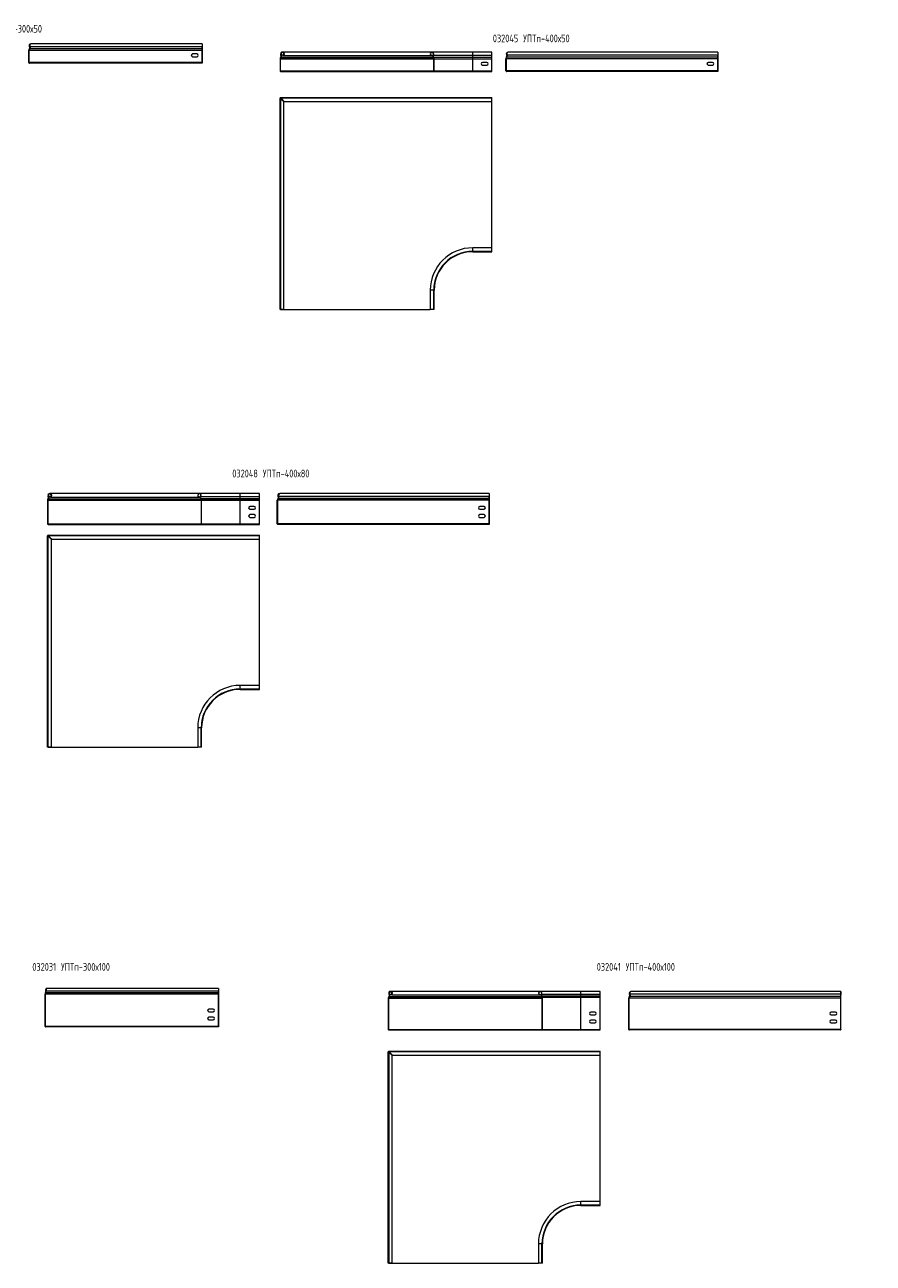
# Model space of a CAD drawing. Header units: millimetres. Extents: x -154 to 4736, y -4099 to 345.
# Tile 4 of 4: x 2534 to 4736, y -4099 to -885. Entities that reach past the tile are written whole.
import ezdxf

# ---------------------------------------------------------------- set-up
doc = ezdxf.new("R2010")
doc.units = ezdxf.units.MM
doc.styles.add('SLDTEXTSTYLE4', font='TXT', dxfattribs={"width": 0.7, "bigfont": 'bigfont'})

msp = doc.modelspace()

# ---------------------------------------------------------------- linework, layer by layer
at = {"color": 7, "linetype": 'Continuous', "lineweight": 15}
for p, q in [((2544.1, -951.9), (2545.4, -951.9)), ((2544.1, -983.1), (2544.1, -951.9)), ((2545.4, -983.1), (2545.4, -951.9)), ((2545.6, -951.9), (2545.4, -951.9)), ((2994.1, -951.9), (2545.6, -951.9)), ((2545.8, -947.8), (2546.1, -947.4)), ((2546.2, -948.1), (2545.8, -947.8)), ((2546.5, -947.8), (2546.1, -947.4)), ((2546.2, -948.1), (2546.5, -947.8)), ((2546.7, -941.7), (2546.3, -942.1)), ((2547.5, -947.4), (2547.1, -947.8)), ((2994.1, -947.8), (2547.1, -947.8)), ((2994.1, -947.4), (2547.5, -947.4)), ((2994.1, -942.1), (2547.7, -942.1)), ((2994.1, -934.6), (2550.7, -934.6)), ((2980.6, -961.1), (2969.6, -961.1)), ((2994.1, -934.6), (2994.1, -934.6)), ((2994.1, -934.6), (2994.1, -942.1)), ((2994.1, -934.6), (2994.1, -943.4)), ((2994.1, -942.1), (2994.1, -947.4)), ((2994.1, -943.4), (2994.1, -943.4)), ((2994.1, -947.8), (2994.1, -943.4)), ((2994.1, -947.4), (2994.1, -947.8)), ((2994.1, -947.8), (2994.1, -951.9)), ((2994.1, -948.1), (2994.1, -947.8)), ((2994.1, -951.9), (2994.1, -948.1)), ((2994.1, -951.9), (2994.1, -983.1)), ((2994.1, -983.1), (2994.1, -951.9)), ((3198.6, -963.8), (3199, -963.4)), ((3199.9, -963.4), (3199.9, -963.8)), ((3590.7, -956.3), (3203, -956.3)), ((3203, -956.5), (3203, -956.3)), ((3696.4, -956.3), (3590.7, -956.3)), ((3594.2, -963.8), (3593.8, -963.4)), ((3594.2, -963.8), (3696.4, -963.8)), ((3746.4, -956.3), (3696.4, -956.3)), ((3696.4, -969.1), (3696.4, -963.8)), ((3696.4, -963.8), (3746.4, -963.8)), ((3746.4, -963.8), (3746.4, -956.3)), ((3746.4, -969.1), (3746.4, -963.8)), ((3785, -963.4), (3784.6, -963.8)), ((4332.3, -963.8), (3785.9, -963.8)), ((4332.3, -956.3), (3789, -956.3)), ((4332.4, -956.3), (4332.3, -956.3)), ((4332.3, -956.3), (4332.3, -963.8)), ((4332.3, -963.8), (4332.3, -969.1)), ((4332.4, -956.3), (4332.4, -965.1)), ((2545.4, -983.1), (2544.1, -983.1)), ((2545.6, -983.1), (2545.4, -983.1)), ((2994.1, -983.1), (2545.6, -983.1)), ((2545.6, -983.5), (2545.6, -984.1)), ((2545.6, -984.1), (2545.6, -984.6)), ((2545.6, -984.1), (2545.8, -984.1)), ((2546.6, -984.6), (2545.6, -984.6)), ((2994.1, -984.6), (2546.6, -984.6)), ((2969.6, -968.1), (2980.6, -968.1)), ((2994.1, -983.1), (2994.1, -984.6)), ((2994.1, -983.4), (2994.1, -983.1)), ((2994.1, -983.4), (2994.1, -984.1)), ((2994.1, -983.4), (2994.1, -983.4)), ((2994.1, -984.1), (2994.1, -984.1)), ((2994.1, -984.6), (2994.1, -984.1)), ((2994.1, -984.6), (2994.1, -984.6)), ((3197, -973.6), (3196.4, -973.6)), ((3196.4, -973.6), (3196.4, -1004.8)), ((3197, -973.6), (3197, -1004.8)), ((3197.7, -973.6), (3197, -973.6)), ((3197.7, -1004.8), (3197.7, -973.6)), ((3197.7, -973.6), (3197.9, -973.6)), ((3198.4, -969.1), (3198.1, -969.5)), ((3198.1, -969.5), (3198.5, -969.8)), ((3198.8, -969.5), (3198.4, -969.1)), ((3198.8, -969.5), (3198.5, -969.8)), ((3199.4, -969.5), (3199.7, -969.1)), ((3199.4, -969.8), (3199.7, -969.5)), ((3199.4, -969.8), (3199.4, -969.5)), ((3199.7, -969.5), (3199.7, -969.1)), ((3203.7, -965.1), (3203.5, -964.6)), ((3204.6, -965.1), (3204.6, -964.7)), ((3204.6, -965.1), (3589.1, -965.1)), ((3589.1, -965.1), (3589.3, -964.6)), ((3589.1, -965.1), (3592.9, -965.1)), ((3589.3, -964.6), (3593.1, -964.6)), ((3594.4, -969.1), (3594, -969.5)), ((3594.4, -969.8), (3594, -969.5)), ((3594.8, -969.5), (3594.4, -969.1)), ((3594.4, -969.1), (3696.4, -969.1)), ((3594.8, -969.5), (3594.4, -969.8)), ((3594.8, -969.5), (3696.4, -969.5)), ((3596.4, -973.6), (3595.9, -973.6)), ((3595.9, -1004.8), (3595.9, -973.6)), ((3596.4, -1004.8), (3596.4, -973.6)), ((3596.4, -973.6), (3696.4, -973.6)), ((3696.4, -969.5), (3696.4, -969.1)), ((3696.4, -969.1), (3746.4, -969.1)), ((3696.4, -973.6), (3696.4, -969.5)), ((3696.4, -969.5), (3746.4, -969.5)), ((3696.4, -1004.8), (3696.4, -973.6)), ((3696.4, -973.6), (3746.4, -973.6)), ((3732.9, -982.8), (3721.9, -982.8)), ((3721.9, -989.8), (3732.9, -989.8)), ((3746.4, -969.5), (3746.4, -969.1)), ((3746.4, -973.6), (3746.4, -969.5)), ((3746.4, -1004.8), (3746.4, -973.6)), ((3782.4, -973.6), (3783.7, -973.6)), ((3782.4, -1004.8), (3782.4, -973.6)), ((3783.7, -1004.8), (3783.7, -973.6)), ((3783.9, -973.6), (3783.7, -973.6)), ((4332.3, -973.6), (3783.9, -973.6)), ((3784.1, -969.5), (3784.4, -969.1)), ((3784.5, -969.8), (3784.1, -969.5)), ((3784.8, -969.5), (3784.4, -969.1)), ((3784.5, -969.8), (3784.8, -969.5)), ((3785.7, -969.1), (3785.4, -969.5)), ((4332.3, -969.5), (3785.4, -969.5)), ((4332.3, -969.1), (3785.7, -969.1)), ((4318.8, -982.8), (4307.8, -982.8)), ((4307.8, -989.8), (4318.8, -989.8)), ((4332.4, -965.1), (4332.3, -965.1)), ((4332.3, -969.1), (4332.3, -969.5)), ((4332.3, -969.5), (4332.3, -973.6)), ((4332.3, -973.6), (4332.3, -1004.8)), ((4332.4, -969.5), (4332.4, -965.1)), ((4332.4, -969.8), (4332.4, -969.5)), ((4332.4, -973.6), (4332.4, -969.8)), ((4332.4, -1004.8), (4332.4, -973.6)), ((3196.4, -1004.8), (3197, -1004.8)), ((3197, -1004.8), (3197.7, -1004.8)), ((3197.7, -1004.8), (3197.9, -1004.8)), ((3197.9, -1005.1), (3197.9, -1005.8)), ((3197.9, -1005.1), (3594.9, -1005.1)), ((3197.9, -1005.8), (3197.9, -1006.3)), ((3197.9, -1005.8), (3594.9, -1005.8)), ((3197.9, -1006.3), (3210.4, -1006.3)), ((3210.4, -1005.8), (3210.4, -1006.3)), ((3211.3, -1006.3), (3210.4, -1006.3)), ((3211.3, -1005.8), (3211.3, -1006.3)), ((3211.3, -1006.3), (3582.4, -1006.3)), ((3582.4, -1005.8), (3594.9, -1005.8)), ((3582.4, -1006.3), (3582.4, -1005.8)), ((3582.4, -1006.3), (3594.9, -1006.3)), ((3594.9, -1005.1), (3594.9, -1005.8)), ((3594.9, -1005.1), (3595.8, -1005.1)), ((3594.9, -1006.3), (3594.9, -1005.8)), ((3594.9, -1006.3), (3696.4, -1006.3)), ((3596.4, -1004.8), (3595.9, -1004.8)), ((3596.4, -1004.8), (3696.4, -1004.8)), ((3696.4, -1006.3), (3696.4, -1004.8)), ((3696.4, -1004.8), (3746.4, -1004.8)), ((3696.4, -1006.3), (3746.4, -1006.3)), ((3746.4, -1006.3), (3746.4, -1004.8)), ((3783.7, -1004.8), (3782.4, -1004.8)), ((3783.9, -1004.8), (3783.7, -1004.8)), ((4332.3, -1004.8), (3783.9, -1004.8)), ((3783.9, -1005.2), (3783.9, -1005.8)), ((3783.9, -1005.8), (3783.9, -1006.3)), ((3783.9, -1005.8), (3784.1, -1005.8)), ((3784.8, -1006.3), (3783.9, -1006.3)), ((4332.3, -1006.3), (3784.8, -1006.3)), ((4332.3, -1004.8), (4332.3, -1006.3)), ((4332.3, -1005.1), (4332.4, -1005.1)), ((4332.3, -1005.8), (4332.4, -1005.8)), ((4332.4, -1006.3), (4332.3, -1006.3)), ((4332.4, -1005.1), (4332.4, -1004.8)), ((4332.4, -1005.1), (4332.4, -1005.8)), ((4332.4, -1006.3), (4332.4, -1005.8)), ((3197, -1075.5), (3196.4, -1075.5)), ((3196.4, -1075.7), (3196.4, -1075.5)), ((3196.4, -1624.2), (3196.4, -1075.7)), ((3197.5, -1076.7), (3196.4, -1075.7)), ((3197, -1075.7), (3196.4, -1075.7)), ((3197, -1075.7), (3197, -1075.5)), ((3198.1, -1076.8), (3197, -1075.7)), ((3198.1, -1076.8), (3197.5, -1076.8)), ((3197.5, -1076.8), (3197.5, -1624.2)), ((3202.1, -1080.8), (3197.5, -1076.8)), ((3197.7, -1074.2), (3197.9, -1074.2)), ((3197.7, -1074.8), (3197.7, -1074.2)), ((3197.7, -1074.8), (3197.9, -1074.8)), ((3197.9, -1074.2), (3198.9, -1075.4)), ((3197.9, -1074.8), (3197.9, -1074.2)), ((3197.9, -1074.2), (3746.3, -1074.2)), ((3197.9, -1074.8), (3199, -1075.9)), ((3199, -1075.7), (3197.9, -1075.7)), ((3197.9, -1075.7), (3197.9, -1076.8)), ((3202.1, -1080.8), (3198.1, -1076.8)), ((3199, -1075.4), (3199, -1075.9)), ((3746.3, -1075.4), (3199, -1075.4)), ((3199, -1075.4), (3203, -1079.9)), ((3199, -1075.9), (3203, -1079.9)), ((3206.6, -1085.4), (3202.1, -1080.8)), ((3203, -1079.9), (3207.5, -1084.5)), ((3206.6, -1624.2), (3206.6, -1085.4)), ((3207.5, -1084.5), (3746.3, -1084.5)), ((3746.3, -1075.4), (3746.3, -1074.2)), ((3746.3, -1084.5), (3746.3, -1075.4)), ((3746.4, -1075.7), (3746.3, -1075.7)), ((3746.4, -1464), (3746.4, -1075.7)), ((3746.4, -1464), (3696.4, -1464)), ((3696.4, -1473.1), (3746.4, -1473.1)), ((3696.4, -1474.2), (3746.4, -1474.2)), ((3746.4, -1473.1), (3746.4, -1464)), ((3746.4, -1474.2), (3746.4, -1473.1)), ((3586.2, -1574.2), (3586.2, -1624.2)), ((3595.3, -1624.2), (3595.3, -1574.2)), ((3596.4, -1624.2), (3596.4, -1574.2)), ((3197.5, -1624.2), (3196.4, -1624.2)), ((3206.6, -1624.2), (3197.5, -1624.2)), ((3197.9, -1624.2), (3586.2, -1624.2)), ((3197.9, -1624.2), (3197.9, -1624.2)), ((3595.3, -1624.2), (3586.2, -1624.2)), ((3596.4, -1624.2), (3595.3, -1624.2)), ((2593.5, -2119.3), (2592.8, -2119.3)), ((2592.8, -2119.3), (2592.8, -2180.5)), ((2593.5, -2119.3), (2593.5, -2180.5)), ((2594.2, -2119.3), (2593.5, -2119.3)), ((2594.2, -2180.5), (2594.2, -2119.3)), ((2594.2, -2119.3), (2594.3, -2119.3)), ((2594.8, -2114.8), (2594.5, -2115.2)), ((2594.5, -2115.2), (2595, -2115.7)), ((2595.3, -2115.3), (2594.8, -2114.8)), ((2595, -2109.5), (2595.6, -2109.1)), ((2595.3, -2115.3), (2595, -2115.7)), ((2595.8, -2115.2), (2596.1, -2114.8)), ((2595.8, -2115.7), (2595.8, -2115.2)), ((2595.8, -2115.7), (2596.1, -2115.3)), ((2596.1, -2115.3), (2596.1, -2114.8)), ((2596.3, -2109.1), (2596.3, -2109.5)), ((2987.2, -2102), (2599.3, -2102)), ((2600.1, -2110.9), (2599.9, -2110.2)), ((2600.9, -2110.9), (2600.9, -2110.5)), ((2600.9, -2110.9), (2985.6, -2110.9)), ((2985.6, -2110.9), (2985.8, -2110.3)), ((2985.6, -2110.9), (2989.4, -2110.9)), ((2985.8, -2110.3), (2989.5, -2110.3)), ((3092.8, -2102), (2987.2, -2102)), ((2990.7, -2109.5), (2990.2, -2109.2)), ((2990.9, -2114.8), (2990.5, -2115.2)), ((2990.8, -2115.6), (2990.5, -2115.2)), ((2990.7, -2109.5), (3092.8, -2109.5)), ((2991.2, -2115.2), (2990.8, -2115.6)), ((2991.2, -2115.2), (2990.9, -2114.8)), ((2990.9, -2114.8), (3092.8, -2114.8)), ((2991.2, -2115.2), (3092.8, -2115.2)), ((2992.3, -2180.5), (2992.3, -2119.3)), ((2992.8, -2119.3), (2992.3, -2119.3)), ((2992.8, -2180.5), (2992.8, -2119.3)), ((2992.8, -2119.3), (3092.8, -2119.3)), ((3142.8, -2102), (3092.8, -2102)), ((3092.8, -2114.8), (3092.8, -2109.5)), ((3092.8, -2109.5), (3142.8, -2109.5)), ((3092.8, -2115.2), (3092.8, -2114.8)), ((3092.8, -2114.8), (3142.8, -2114.8)), ((3092.8, -2119.3), (3092.8, -2115.2)), ((3092.8, -2115.2), (3142.8, -2115.2)), ((3092.8, -2180.5), (3092.8, -2119.3)), ((3092.8, -2119.3), (3142.8, -2119.3)), ((3142.8, -2109.5), (3142.8, -2102)), ((3142.8, -2114.8), (3142.8, -2109.5)), ((3142.8, -2115.2), (3142.8, -2114.8)), ((3142.8, -2119.3), (3142.8, -2115.2)), ((3142.8, -2180.5), (3142.8, -2119.3)), ((3189.3, -2119.3), (3190.7, -2119.3)), ((3189.3, -2180.5), (3189.3, -2119.3)), ((3190.7, -2180.5), (3190.7, -2119.3)), ((3190.8, -2119.3), (3190.7, -2119.3)), ((3739.3, -2119.3), (3190.8, -2119.3)), ((3191, -2115.2), (3191.3, -2114.8)), ((3191.5, -2115.7), (3191, -2115.2)), ((3191.8, -2115.3), (3191.3, -2114.8)), ((3192.1, -2109.1), (3191.5, -2109.5)), ((3191.5, -2115.7), (3191.8, -2115.3)), ((3192.6, -2114.8), (3192.3, -2115.2)), ((3739.3, -2115.2), (3192.3, -2115.2)), ((3739.3, -2114.8), (3192.6, -2114.8)), ((3739.3, -2109.5), (3192.8, -2109.5)), ((3739.3, -2102), (3195.8, -2102)), ((3739.3, -2102), (3739.3, -2102)), ((3739.3, -2102), (3739.3, -2109.5)), ((3739.3, -2102), (3739.3, -2110.9)), ((3739.3, -2109.5), (3739.3, -2114.8)), ((3739.3, -2110.9), (3739.3, -2110.9)), ((3739.3, -2115.2), (3739.3, -2110.9)), ((3739.3, -2114.8), (3739.3, -2115.2)), ((3739.3, -2115.2), (3739.3, -2119.3)), ((3739.3, -2115.6), (3739.3, -2115.2)), ((3739.3, -2119.3), (3739.3, -2115.6)), ((3739.3, -2119.3), (3739.3, -2180.5)), ((3739.3, -2180.5), (3739.3, -2119.3)), ((3129.3, -2135.5), (3118.3, -2135.5)), ((3118.3, -2142.5), (3129.3, -2142.5)), ((3725.8, -2135.5), (3714.8, -2135.5)), ((3714.8, -2142.5), (3725.8, -2142.5)), ((2592.8, -2180.5), (2593.5, -2180.5)), ((2593.5, -2180.5), (2594.2, -2180.5)), ((2594.2, -2180.5), (2594.3, -2180.5)), ((2594.3, -2180.6), (2594.3, -2181.3)), ((2594.3, -2180.6), (2991.3, -2180.6)), ((2594.3, -2181.3), (2594.3, -2182)), ((2594.3, -2181.3), (2991.3, -2181.3)), ((2594.3, -2182), (2606.8, -2182)), ((2606.8, -2181.3), (2606.8, -2182)), ((2607.6, -2182), (2606.8, -2182)), ((2607.6, -2181.3), (2607.6, -2182)), ((2607.6, -2182), (2978.8, -2182)), ((2978.8, -2181.5), (2991.3, -2181.5)), ((2978.8, -2182), (2978.8, -2181.5)), ((2978.8, -2182), (2991.3, -2182)), ((2991.3, -2180.6), (2991.3, -2181.3)), ((2991.3, -2180.6), (2992.3, -2180.6)), ((2991.3, -2181.3), (2991.9, -2181.3)), ((2991.3, -2182), (2991.3, -2181.5)), ((2991.3, -2182), (3092.8, -2182)), ((2992.8, -2180.5), (2992.3, -2180.5)), ((2992.8, -2180.5), (3092.8, -2180.5)), ((3092.8, -2182), (3092.8, -2180.5)), ((3092.8, -2180.5), (3142.8, -2180.5)), ((3092.8, -2182), (3142.8, -2182)), ((3129.3, -2156.5), (3118.3, -2156.5)), ((3118.3, -2163.5), (3129.3, -2163.5)), ((3142.8, -2182), (3142.8, -2180.5)), ((3190.7, -2180.5), (3189.3, -2180.5)), ((3190.8, -2180.5), (3190.7, -2180.5)), ((3739.3, -2180.5), (3190.8, -2180.5)), ((3190.8, -2181), (3190.8, -2181.3)), ((3190.8, -2181.3), (3190.8, -2182)), ((3190.8, -2181.3), (3190.9, -2181.3)), ((3191.6, -2182), (3190.8, -2182)), ((3739.3, -2182), (3191.6, -2182)), ((3725.8, -2156.5), (3714.8, -2156.5)), ((3714.8, -2163.5), (3725.8, -2163.5)), ((3739.3, -2180.5), (3739.3, -2182)), ((3739.3, -2180.6), (3739.3, -2180.5)), ((3739.3, -2180.6), (3739.3, -2180.6)), ((3739.3, -2180.6), (3739.3, -2181.3)), ((3739.3, -2181.5), (3739.3, -2181.3)), ((3739.3, -2181.3), (3739.3, -2181.3)), ((3739.3, -2182), (3739.3, -2181.5)), ((3739.3, -2181.5), (3739.3, -2181.5)), ((3739.3, -2182), (3739.3, -2182)), ((2593.5, -2211.3), (2592.8, -2211.3)), ((2592.8, -2211.4), (2592.8, -2211.3)), ((2594, -2212.4), (2592.8, -2211.4)), ((2593.5, -2211.4), (2592.8, -2211.4)), ((2592.8, -2759.9), (2592.8, -2211.4)), ((2593.5, -2211.4), (2593.5, -2211.3)), ((2594.7, -2212.5), (2593.5, -2211.4)), ((2594.7, -2212.5), (2594, -2212.5)), ((2594, -2212.5), (2594, -2759.9)), ((2598.5, -2216.4), (2594, -2212.5)), ((2594.2, -2210.6), (2594.2, -2209.9)), ((2594.2, -2209.9), (2594.3, -2209.9)), ((2594.2, -2210.6), (2594.3, -2210.6)), ((2594.3, -2209.9), (3142.8, -2209.9)), ((2594.3, -2209.9), (2595.4, -2211.1)), ((2594.3, -2210.6), (2594.3, -2209.9)), ((2594.3, -2210.6), (2595.4, -2211.8)), ((2594.3, -2211.4), (2594.3, -2212.5)), ((2595.4, -2211.4), (2594.3, -2211.4)), ((2598.5, -2216.4), (2594.7, -2212.5)), ((2595.4, -2211.1), (2595.4, -2211.8)), ((3142.8, -2211.1), (2595.4, -2211.1)), ((2595.4, -2211.1), (2599.3, -2215.6)), ((2595.4, -2211.8), (2599.3, -2215.6)), ((2603.1, -2220.9), (2598.5, -2216.4)), ((2599.3, -2215.6), (2603.8, -2220.2)), ((3142.8, -2211.1), (3142.8, -2209.9)), ((3142.8, -2220.2), (3142.8, -2211.1)), ((3142.8, -2599.7), (3142.8, -2211.4)), ((3142.8, -2211.4), (3142.8, -2211.4)), ((2603.1, -2759.9), (2603.1, -2220.9)), ((2603.8, -2220.2), (3142.8, -2220.2)), ((3142.8, -2599.7), (3092.8, -2599.7)), ((3142.8, -2608.8), (3142.8, -2599.7)), ((3092.8, -2608.8), (3142.8, -2608.8)), ((3092.8, -2609.9), (3142.8, -2609.9)), ((3142.8, -2609.9), (3142.8, -2608.8)), ((2982.6, -2709.9), (2982.6, -2759.9)), ((2991.7, -2759.9), (2991.7, -2709.9)), ((2992.8, -2759.9), (2992.8, -2709.9)), ((2594, -2759.9), (2592.8, -2759.9)), ((2603.1, -2759.9), (2594, -2759.9)), ((2594.3, -2759.9), (2982.6, -2759.9)), ((2594.3, -2759.9), (2594.3, -2759.9)), ((2991.7, -2759.9), (2982.6, -2759.9)), ((2992.8, -2759.9), (2991.7, -2759.9)), ((2586.5, -3401.1), (2587.9, -3401.1)), ((2586.5, -3484.4), (2586.5, -3401.1)), ((2587.7, -3397.5), (2588, -3397.1)), ((2588.2, -3397.9), (2587.7, -3397.5)), ((2587.9, -3484.4), (2587.9, -3401.1)), ((2587.9, -3401.1), (2587.9, -3401.1)), ((3036.4, -3401.1), (2587.9, -3401.1)), ((2588.5, -3397.5), (2588, -3397.1)), ((2588.8, -3392.3), (2588.2, -3392.7)), ((2588.2, -3397.9), (2588.5, -3397.5)), ((2589.3, -3397.1), (2589, -3397.5)), ((3036.4, -3397.5), (2589, -3397.5)), ((3036.4, -3397.1), (2589.3, -3397.1)), ((3036.4, -3392.7), (2589.6, -3392.7)), ((3036.4, -3385.9), (2592.9, -3385.9)), ((3036.5, -3385.9), (3036.4, -3385.9)), ((3036.4, -3385.9), (3036.4, -3392.7)), ((3036.4, -3392.7), (3036.4, -3397.1)), ((3036.5, -3394.7), (3036.4, -3394.7)), ((3036.4, -3397.1), (3036.4, -3397.5)), ((3036.4, -3397.5), (3036.4, -3401.1)), ((3036.4, -3401.1), (3036.4, -3484.4)), ((3036.5, -3385.9), (3036.5, -3394.7)), ((3036.5, -3397.3), (3036.5, -3394.7)), ((3036.5, -3397.7), (3036.5, -3397.3)), ((3036.5, -3401), (3036.5, -3397.7)), ((3036.5, -3484.4), (3036.5, -3401)), ((3479.2, -3406.5), (3478.9, -3406.9)), ((3479.7, -3407), (3479.2, -3406.5)), ((3479.4, -3401.2), (3479.9, -3400.8)), ((3480.2, -3406.9), (3480.5, -3406.5)), ((3480.5, -3407), (3480.5, -3406.5)), ((3480.7, -3400.8), (3480.7, -3401.2)), ((3871.6, -3393.8), (3483.7, -3393.8)), ((3484.5, -3402.6), (3484.2, -3401.9)), ((3485.3, -3402.6), (3485.3, -3402.2)), ((3485.3, -3402.6), (3870, -3402.6)), ((3870, -3402.6), (3870.2, -3402.1)), ((3870, -3402.6), (3874.4, -3402.6)), ((3870.2, -3402.1), (3874.5, -3402.1)), ((3977.2, -3393.8), (3871.6, -3393.8)), ((3875.5, -3400.6), (3875, -3400.3)), ((3875.8, -3404.9), (3875.3, -3405.2)), ((3875.6, -3405.6), (3875.3, -3405.2)), ((3875.5, -3400.6), (3977.2, -3400.6)), ((3876.1, -3405.3), (3875.6, -3405.6)), ((3876.1, -3405.3), (3875.8, -3404.9)), ((3875.8, -3404.9), (3977.2, -3404.9)), ((3876.1, -3405.3), (3977.2, -3405.3)), ((4027.2, -3393.8), (3977.2, -3393.8)), ((3977.2, -3404.9), (3977.2, -3400.6)), ((3977.2, -3400.6), (4027.2, -3400.6)), ((3977.2, -3405.3), (3977.2, -3404.9)), ((3977.2, -3404.9), (4027.2, -3404.9)), ((3977.2, -3408.9), (3977.2, -3405.3)), ((3977.2, -3405.3), (4027.2, -3405.3)), ((4027.2, -3400.6), (4027.2, -3393.8)), ((4027.2, -3404.9), (4027.2, -3400.6)), ((4027.2, -3405.3), (4027.2, -3404.9)), ((4027.2, -3408.9), (4027.2, -3405.3)), ((4103.1, -3406.9), (4103.4, -3406.5)), ((4103.9, -3407), (4103.4, -3406.5)), ((4104.1, -3400.8), (4103.6, -3401.2)), ((4104.7, -3406.5), (4104.3, -3406.9)), ((4651.3, -3406.5), (4104.7, -3406.5)), ((4651.3, -3401.2), (4104.9, -3401.2)), ((4651.3, -3393.8), (4107.8, -3393.8)), ((4651.4, -3393.8), (4651.3, -3393.8)), ((4651.3, -3393.8), (4651.3, -3401.2)), ((4651.3, -3401.2), (4651.3, -3406.5)), ((4651.4, -3402.6), (4651.3, -3402.6)), ((4651.3, -3406.5), (4651.3, -3406.9)), ((4651.4, -3393.8), (4651.4, -3402.6)), ((4651.4, -3405.2), (4651.4, -3402.6)), ((4651.4, -3405.6), (4651.4, -3405.2)), ((4651.4, -3408.9), (4651.4, -3405.6)), ((3477.9, -3411), (3477.2, -3411)), ((3477.2, -3411), (3477.2, -3492.3)), ((3477.9, -3411), (3477.9, -3492.3)), ((3478.6, -3411), (3477.9, -3411)), ((3478.6, -3492.3), (3478.6, -3411)), ((3478.6, -3411), (3478.7, -3411)), ((3478.9, -3406.9), (3479.4, -3407.4)), ((3479.7, -3407), (3479.4, -3407.4)), ((3480.2, -3407.4), (3480.2, -3406.9)), ((3480.2, -3407.4), (3480.5, -3407)), ((3876.7, -3492.3), (3876.7, -3408.9)), ((3877.2, -3408.9), (3876.7, -3408.9)), ((3877.2, -3492.3), (3877.2, -3408.9)), ((3877.2, -3408.9), (3977.2, -3408.9)), ((3977.2, -3492.3), (3977.2, -3408.9)), ((3977.2, -3408.9), (4027.2, -3408.9)), ((4027.2, -3492.3), (4027.2, -3408.9)), ((4101.4, -3411), (4102.8, -3411)), ((4101.4, -3492.3), (4101.4, -3411)), ((4102.8, -3492.3), (4102.8, -3411)), ((4102.9, -3411), (4102.8, -3411)), ((4651.3, -3411), (4102.9, -3411)), ((4103.6, -3407.4), (4103.1, -3406.9)), ((4103.6, -3407.4), (4103.9, -3407)), ((4651.3, -3406.9), (4104.3, -3406.9)), ((4651.3, -3406.9), (4651.3, -3411)), ((4651.3, -3411), (4651.3, -3492.3)), ((4651.4, -3492.3), (4651.4, -3408.9)), ((3022.9, -3439.4), (3011.9, -3439.4)), ((3011.9, -3446.4), (3022.9, -3446.4)), ((3022.9, -3460.4), (3011.9, -3460.4)), ((3011.9, -3467.4), (3022.9, -3467.4)), ((4013.7, -3447.3), (4002.7, -3447.3)), ((4002.7, -3454.3), (4013.7, -3454.3)), ((4013.7, -3468.3), (4002.7, -3468.3)), ((4637.8, -3447.3), (4626.8, -3447.3)), ((4626.8, -3454.3), (4637.8, -3454.3)), ((4637.8, -3468.3), (4626.8, -3468.3)), ((2587.9, -3484.4), (2586.5, -3484.4)), ((3036.4, -3484.4), (2587.9, -3484.4)), ((2587.9, -3484.4), (2587.9, -3484.4)), ((2588, -3484.8), (2588, -3485.2)), ((2588, -3485.2), (2588, -3485.9)), ((2588, -3485.2), (2588.1, -3485.2)), ((2588.7, -3485.9), (2588, -3485.9)), ((3036.4, -3485.9), (2588.7, -3485.9)), ((3036.4, -3484.4), (3036.4, -3485.9)), ((3036.4, -3484.5), (3036.5, -3484.5)), ((3036.4, -3485.2), (3036.5, -3485.2)), ((3036.5, -3485.3), (3036.4, -3485.3)), ((3036.5, -3485.9), (3036.4, -3485.9)), ((3036.5, -3484.5), (3036.5, -3484.4)), ((3036.5, -3484.5), (3036.5, -3485.2)), ((3036.5, -3485.3), (3036.5, -3485.2)), ((3036.5, -3485.9), (3036.5, -3485.3)), ((3477.2, -3492.3), (3477.9, -3492.3)), ((3477.9, -3492.3), (3478.6, -3492.3)), ((3478.6, -3492.3), (3478.7, -3492.3)), ((3478.7, -3492.4), (3478.7, -3493.1)), ((3478.7, -3492.4), (3875.7, -3492.4)), ((3478.7, -3493.1), (3478.7, -3493.8)), ((3478.7, -3493.1), (3875.7, -3493.1)), ((3478.7, -3493.8), (3491.2, -3493.8)), ((3491.2, -3493.1), (3491.2, -3493.8)), ((3492, -3493.8), (3491.2, -3493.8)), ((3492, -3493.1), (3492, -3493.8)), ((3492, -3493.8), (3863.2, -3493.8)), ((3863.2, -3493.2), (3875.7, -3493.2)), ((3863.2, -3493.8), (3863.2, -3493.2)), ((3863.2, -3493.8), (3875.7, -3493.8)), ((3875.7, -3492.4), (3875.7, -3493.1)), ((3875.7, -3492.4), (3876.7, -3492.4)), ((3875.7, -3493.1), (3876.2, -3493.1)), ((3875.7, -3493.8), (3875.7, -3493.2)), ((3875.7, -3493.8), (3977.2, -3493.8)), ((3877.2, -3492.3), (3876.7, -3492.3)), ((3877.2, -3492.3), (3977.2, -3492.3)), ((3977.2, -3493.8), (3977.2, -3492.3)), ((3977.2, -3492.3), (4027.2, -3492.3)), ((3977.2, -3493.8), (4027.2, -3493.8)), ((4002.7, -3475.3), (4013.7, -3475.3)), ((4027.2, -3493.8), (4027.2, -3492.3)), ((4102.8, -3492.3), (4101.4, -3492.3)), ((4102.9, -3492.3), (4102.8, -3492.3)), ((4651.3, -3492.3), (4102.9, -3492.3)), ((4102.9, -3492.7), (4102.9, -3493.1)), ((4102.9, -3493.1), (4102.9, -3493.8)), ((4102.9, -3493.1), (4103, -3493.1)), ((4103.7, -3493.8), (4102.9, -3493.8)), ((4651.3, -3493.8), (4103.7, -3493.8)), ((4626.8, -3475.3), (4637.8, -3475.3)), ((4651.3, -3492.3), (4651.3, -3493.8)), ((4651.3, -3492.4), (4651.4, -3492.4)), ((4651.3, -3493.1), (4651.4, -3493.1)), ((4651.4, -3493.2), (4651.3, -3493.2)), ((4651.4, -3493.8), (4651.3, -3493.8)), ((4651.4, -3492.4), (4651.4, -3492.3)), ((4651.4, -3492.4), (4651.4, -3493.1)), ((4651.4, -3493.2), (4651.4, -3493.1)), ((4651.4, -3493.8), (4651.4, -3493.2)), ((3477.2, -4099), (3477.2, -3550.5)), ((3478.4, -3551.6), (3477.2, -3550.5)), ((3477.9, -3550.5), (3477.2, -3550.5)), ((3477.9, -3550.5), (3477.2, -3550.5)), ((3477.2, -3550.5), (3477.2, -3550.5)), ((3479.1, -3551.7), (3477.9, -3550.5)), ((3477.9, -3550.5), (3477.9, -3550.5)), ((3479.1, -3551.7), (3478.4, -3551.7)), ((3478.4, -3551.7), (3478.4, -4099)), ((3482.9, -3555.5), (3478.4, -3551.7)), ((3478.6, -3549.1), (3478.7, -3549.1)), ((3478.6, -3549.8), (3478.6, -3549.1)), ((3478.6, -3549.8), (3478.7, -3549.8)), ((3478.7, -3549.1), (4027.2, -3549.1)), ((3478.7, -3549.1), (3479.8, -3550.3)), ((3478.7, -3549.8), (3478.7, -3549.1)), ((3478.7, -3549.8), (3479.8, -3550.9)), ((3478.7, -3550.6), (3478.7, -3551.7)), ((3479.8, -3550.6), (3478.7, -3550.6)), ((3482.9, -3555.5), (3479.1, -3551.7)), ((3479.8, -3550.2), (3479.8, -3550.9)), ((4027.2, -3550.2), (3479.8, -3550.2)), ((3479.8, -3550.2), (3483.7, -3554.7)), ((3479.8, -3550.9), (3483.7, -3554.7)), ((3487.5, -3560.1), (3482.9, -3555.5)), ((3483.7, -3554.7), (3488.2, -3559.3)), ((3487.5, -4099), (3487.5, -3560.1)), ((3488.2, -3559.3), (4027.2, -3559.3)), ((4027.2, -3550.2), (4027.2, -3549.1)), ((4027.2, -3559.3), (4027.2, -3550.2)), ((4027.2, -3938.8), (4027.2, -3550.6)), ((4027.2, -3550.6), (4027.2, -3550.6)), ((4027.2, -3938.8), (3977.2, -3938.8)), ((3977.2, -3947.9), (4027.2, -3947.9)), ((3977.2, -3949.1), (3977.2, -3947.9)), ((3977.2, -3949.1), (4027.2, -3949.1)), ((4027.2, -3947.9), (4027.2, -3938.8)), ((4027.2, -3949.1), (4027.2, -3947.9)), ((3867, -4049.1), (3867, -4099.1)), ((3876.1, -4099.1), (3876.1, -4049.1)), ((3877.2, -4049.1), (3876.1, -4049.1)), ((3877.2, -4099.1), (3877.2, -4049.1)), ((3478.4, -4099), (3477.2, -4099)), ((3487.5, -4099), (3478.4, -4099)), ((3478.7, -4099), (3478.7, -4099.1)), ((3478.7, -4099.1), (3867, -4099.1)), ((3876.1, -4099.1), (3867, -4099.1)), ((3877.2, -4099.1), (3876.1, -4099.1))]:
    msp.add_line(p, q, dxfattribs=at)
at = {"color": 8, "linetype": 'Continuous', "lineweight": 15}
for p, q in [((2994.1, -947.8), (2994.1, -947.8)), ((2994.1, -948.1), (2994.1, -948.1)), ((2994.1, -951.9), (2994.1, -951.9)), ((3199.9, -963.4), (3205.2, -963.4)), ((3205.8, -963.4), (3206.5, -963.4)), ((3696.4, -963.8), (3696.4, -956.3)), ((2994.1, -983.1), (2994.1, -983.1)), ((3197.9, -973.6), (3595.9, -973.6)), ((3199.4, -969.8), (3594.4, -969.8)), ((3199.7, -969.5), (3594, -969.5)), ((4332.4, -969.5), (4332.3, -969.5)), ((4332.4, -969.8), (4332.3, -969.8)), ((4332.4, -973.6), (4332.3, -973.6)), ((3197.9, -1004.8), (3595.9, -1004.8)), ((4332.4, -1004.8), (4332.3, -1004.8)), ((3696.4, -1473.1), (3696.4, -1464)), ((3696.4, -1474.2), (3696.4, -1473.1)), ((3595.3, -1574.2), (3586.2, -1574.2)), ((3596.4, -1574.2), (3595.3, -1574.2)), ((2594.3, -2119.3), (2992.3, -2119.3)), ((2595.8, -2115.7), (2990.9, -2115.7)), ((2596.1, -2115.3), (2990.6, -2115.3)), ((2596.3, -2109.1), (2601.5, -2109.1)), ((2602.3, -2109.1), (2602.8, -2109.1)), ((3092.8, -2109.5), (3092.8, -2102)), ((3739.3, -2115.2), (3739.3, -2115.2)), ((3739.3, -2115.6), (3739.3, -2115.6)), ((3739.3, -2119.3), (3739.3, -2119.3)), ((2594.3, -2180.5), (2992.3, -2180.5)), ((3739.3, -2180.5), (3739.3, -2180.5)), ((3092.8, -2608.8), (3092.8, -2599.7)), ((3092.8, -2609.9), (3092.8, -2608.8)), ((2991.7, -2709.9), (2982.6, -2709.9)), ((2992.8, -2709.9), (2991.7, -2709.9)), ((3036.5, -3397.3), (3036.4, -3397.3)), ((3036.5, -3397.7), (3036.4, -3397.7)), ((3036.5, -3401), (3036.4, -3401)), ((3480.7, -3400.8), (3485.9, -3400.8)), ((3486.7, -3400.8), (3487.2, -3400.8)), ((3977.2, -3400.6), (3977.2, -3393.8)), ((4651.4, -3405.2), (4651.3, -3405.2)), ((4651.4, -3405.6), (4651.3, -3405.6)), ((3478.7, -3411), (3876.7, -3411)), ((3480.2, -3407.4), (3876.5, -3407.4)), ((3480.5, -3407), (3876.3, -3407)), ((4651.4, -3408.9), (4651.3, -3408.9)), ((3036.5, -3484.4), (3036.4, -3484.4)), ((3478.7, -3492.3), (3876.7, -3492.3)), ((4651.4, -3492.3), (4651.3, -3492.3)), ((3977.2, -3947.9), (3977.2, -3938.8)), ((3876.1, -4049.1), (3867, -4049.1))]:
    msp.add_line(p, q, dxfattribs=at)
at = {"color": 7, "linetype": 'Continuous', "lineweight": 15}
for centre, radius, start, end in [((2550.1, -951.9), 6, 136.4642, 180), ((2550.1, -951.9), 5.45, 136.4642, 180), ((2549.8, -939.2), 4.55, 90, 219.6825), ((2549.8, -939.2), 4, 109.2456, 219.6825), ((2543.2, -944.6), 4, 316.4642, 39.6825), ((2543.2, -944.6), 4.55, 316.4642, 39.6825), ((2969.6, -964.6), 3.5, 90, 270), ((2969.6, -964.6), 3.5, 90, 270), ((2980.6, -964.6), 3.5, 270, 90), ((3202.1, -960.9), 4.55, 290.35, 219.6825), ((3202.1, -960.9), 4, 290.35, 219.6825), ((3195.5, -966.3), 4, 316.4642, 39.6825), ((3195.5, -966.3), 4.55, 316.4642, 39.6825), ((3203, -960.9), 4, 96.5506, 219.6825), ((3196.4, -966.3), 4.55, 316.4642, 39.6825), ((3203, -960.9), 4.55, 290.35, 90), ((3590.7, -960.9), 4.55, 320.3175, 249.65), ((3590.7, -960.9), 4, 320.3175, 249.65), ((3597.3, -966.3), 4.55, 140.3175, 223.5358), ((3597.3, -966.3), 4, 140.3175, 223.5358), ((3788.1, -960.9), 4.55, 90, 219.6825), ((3788.1, -960.9), 4, 109.2456, 219.6825), ((3781.5, -966.3), 4, 316.4642, 39.6825), ((3781.5, -966.3), 4.55, 316.4642, 39.6825), ((2545.6, -983.1), 1.5, 180, 270), ((2545.6, -983.1), 0.95, 180, 270), ((3202.4, -973.6), 6, 136.4642, 180), ((3202.4, -973.6), 5.45, 136.4642, 180), ((3203.3, -973.6), 5.45, 136.4642, 180), ((3590.4, -973.6), 5.45, 0, 43.5358), ((3590.4, -973.6), 6, 0, 43.5358), ((3721.9, -986.3), 3.5, 90, 270), ((3732.8, -986.3), 3.5, 270, 90), ((3732.9, -986.3), 3.5, 270, 90), ((3788.4, -973.6), 6, 136.4642, 180), ((3788.4, -973.6), 5.45, 136.4642, 180), ((4307.8, -986.3), 3.5, 90, 270), ((4307.9, -986.3), 3.5, 90, 270), ((4318.8, -986.3), 3.5, 270, 90), ((3197.9, -1004.8), 1.5, 180, 270), ((3197.9, -1004.8), 0.95, 180, 270), ((3198.8, -1004.8), 0.95, 180, 196.1221), ((3594.9, -1004.8), 0.95, 270, 0), ((3594.9, -1004.8), 1.5, 270, 0), ((3783.9, -1004.8), 1.5, 180, 270), ((3783.9, -1004.8), 0.95, 180, 270), ((3197.7, -1075.5), 1.25, 90, 180), ((3197.7, -1075.5), 0.7, 90, 180), ((3696.4, -1574.2), 110.2, 90, 180), ((3696.4, -1574.2), 101.1, 90, 180), ((3696.4, -1574.2), 100, 90, 180), ((2598.8, -2119.3), 6, 136.4642, 180), ((2598.8, -2119.3), 5.3, 136.4642, 180), ((2598.5, -2106.6), 4.55, 290.35, 219.6825), ((2599.6, -2119.3), 5.3, 136.4642, 180), ((2598.5, -2106.6), 3.85, 290.35, 219.6825), ((2591.9, -2112.1), 4, 316.4642, 39.6825), ((2591.9, -2112.1), 4.7, 316.4642, 39.6825), ((2599.3, -2106.6), 3.85, 95.7046, 219.6825), ((2592.7, -2112.1), 4.7, 316.4642, 39.6825), ((2599.3, -2106.6), 4.55, 290.35, 90), ((2987.2, -2106.6), 4.55, 320.3175, 249.65), ((2987.2, -2106.6), 4, 320.3175, 249.65), ((2993.8, -2112.1), 4.55, 140.3175, 223.5358), ((2993.8, -2112.1), 4, 140.3175, 223.5358), ((2986.8, -2119.3), 5.45, 360, 43.5358), ((2986.8, -2119.3), 6, 360, 43.5358), ((3195.3, -2119.3), 6, 136.4642, 180), ((3195.3, -2119.3), 5.3, 136.4642, 180), ((3195, -2106.6), 4.55, 90, 219.6825), ((3195, -2106.6), 3.85, 117.5348, 219.6825), ((3188.4, -2112.1), 4, 316.4642, 39.6825), ((3188.4, -2112.1), 4.7, 316.4642, 39.6825), ((3195, -2106.6), 4.55, 84.7722, 90), ((3118.3, -2139), 3.5, 90, 270), ((3129.3, -2139), 3.5, 270, 90), ((3129.3, -2139), 3.5, 270, 90), ((3714.8, -2139), 3.5, 90, 270), ((3714.8, -2139), 3.5, 90, 270), ((3725.8, -2139), 3.5, 270, 90), ((2594.3, -2180.5), 1.5, 180, 270), ((2594.3, -2180.5), 0.8, 180, 270), ((2595.1, -2180.5), 0.8, 180, 196.9184), ((2991.3, -2180.5), 0.95, 270, 0), ((2991.3, -2180.5), 1.5, 270, 0), ((3118.3, -2160), 3.5, 90, 270), ((3129.3, -2160), 3.5, 270, 90), ((3129.3, -2160), 3.5, 270, 90), ((3190.8, -2180.5), 1.5, 180, 270), ((3190.8, -2180.5), 0.8, 180, 270), ((3714.8, -2160), 3.5, 90, 270), ((3714.8, -2160), 3.5, 90, 270), ((3725.8, -2160), 3.5, 270, 90), ((2594.2, -2211.3), 1.4, 90, 180), ((2594.2, -2211.3), 0.7, 90, 180), ((3092.8, -2709.9), 110.2, 90, 180), ((3092.8, -2709.9), 101.1, 90, 180), ((3092.8, -2709.9), 100, 90, 180), ((2592.5, -3401.1), 6, 143.1785, 180), ((2592.5, -3401.1), 5.3, 143.1785, 180), ((2592.1, -3390.4), 4.55, 90, 210.3217), ((2584.8, -3394.7), 4, 323.1785, 30.3217), ((2592.1, -3390.4), 3.85, 117.5348, 210.3217), ((2584.8, -3394.7), 4.7, 323.1785, 30.3217), ((2592.1, -3390.4), 4.55, 84.7722, 90), ((3482.9, -3398.3), 4.55, 290.35, 219.6825), ((3482.9, -3398.3), 3.85, 290.35, 219.6825), ((3476.3, -3403.8), 4, 316.4642, 39.6825), ((3476.3, -3403.8), 4.7, 316.4642, 39.6825), ((3483.7, -3398.3), 3.85, 95.7046, 219.6825), ((3477.1, -3403.8), 4.7, 316.4642, 39.6825), ((3483.7, -3398.3), 4.55, 290.35, 90), ((3871.6, -3398.3), 4.55, 330.3606, 249.65), ((3871.6, -3398.3), 4, 330.3606, 249.65), ((3879, -3402.5), 4.55, 150.3606, 216.3634), ((3879, -3402.5), 4, 150.3606, 216.3634), ((3871.2, -3408.9), 5.45, 360, 36.3634), ((3871.2, -3408.9), 6, 360, 36.3634), ((4107.1, -3398.3), 4.55, 90, 219.6825), ((4107.1, -3398.3), 3.85, 117.5348, 219.6825), ((4100.5, -3403.8), 4, 316.4642, 39.6825), ((4100.5, -3403.8), 4.7, 316.4642, 39.6825), ((4107.1, -3398.3), 4.55, 84.7722, 90), ((3483.2, -3411), 6, 136.4642, 180), ((3483.2, -3411), 5.3, 136.4642, 180), ((3484, -3411), 5.3, 136.4642, 180), ((4107.4, -3411), 6, 136.4642, 180), ((4107.4, -3411), 5.3, 136.4642, 180), ((3011.9, -3442.9), 3.5, 90, 270), ((3011.9, -3463.9), 3.5, 90, 270), ((3012, -3442.9), 3.5, 90, 270), ((3012, -3463.9), 3.5, 90, 270), ((3022.9, -3442.9), 3.5, 270, 90), ((3022.9, -3463.9), 3.5, 270, 90), ((4002.7, -3450.8), 3.5, 90, 270), ((4002.7, -3471.8), 3.5, 90, 270), ((4013.7, -3450.8), 3.5, 270, 90), ((4013.7, -3450.8), 3.5, 270, 90), ((4013.7, -3471.8), 3.5, 270, 90), ((4013.7, -3471.8), 3.5, 270, 90), ((4626.8, -3450.8), 3.5, 90, 270), ((4626.8, -3471.8), 3.5, 90, 270), ((4626.9, -3450.8), 3.5, 90, 270), ((4626.9, -3471.8), 3.5, 90, 270), ((4637.8, -3450.8), 3.5, 270, 90), ((4637.8, -3471.8), 3.5, 270, 90), ((2588, -3484.4), 1.5, 180, 270), ((2588, -3484.4), 0.8, 180, 270), ((3478.7, -3492.3), 1.5, 180, 270), ((3478.7, -3492.3), 0.8, 180, 270), ((3479.5, -3492.3), 0.8, 180, 196.9184), ((3875.7, -3492.3), 0.95, 270, 0), ((3875.7, -3492.3), 1.5, 270, 0), ((4102.9, -3492.3), 1.5, 180, 270), ((4102.9, -3492.3), 0.8, 180, 270), ((3478.6, -3550.5), 1.4, 90, 180), ((3478.6, -3550.5), 0.7, 90, 180), ((3977.2, -4049.1), 110.2, 90, 180), ((3977.2, -4049.1), 101.1, 90, 180), ((3977.2, -4049.1), 100, 90, 180)]:
    msp.add_arc(centre, radius, start, end, dxfattribs=at)
for centre, major_axis, ratio, start_param, end_param in [((2551.1, -951.9), (0, 6), 0.908333, 0.810953, 1.570796), ((2550.7, -939.2), (0, 4.55), 0.879121, 0, 2.263386), ((2544.2, -944.6), (4.55, 0), 0.879121, 5.523342, 6.975775), ((3203, -960.9), (0, 4.55), 0.879121, 0.591705, 2.263386), ((3196.4, -966.3), (4.55, 0), 0.879121, 5.523342, 6.975775), ((3203, -960.9), (0, 4.55), 0.879121, 0, 0.106945), ((3203, -960.9), (4.55, 0), 0.879121, 5.105337, 7.461034), ((3789, -960.9), (0, 4.55), 0.879121, 0, 2.263386), ((3782.4, -966.3), (4.55, 0), 0.879121, 5.523342, 6.975775), ((2546.6, -983.1), (0, 1.5), 0.633333, 1.570796, 3.141593), ((3203.3, -973.6), (0, 6), 0.908333, 0.810953, 1.570796), ((3789.3, -973.6), (0, 6), 0.908333, 0.810953, 1.570796), ((3198.8, -1004.8), (0, 1.5), 0.633333, 1.570796, 1.852181), ((3784.8, -1004.8), (0, 1.5), 0.633333, 1.570796, 3.141593), ((2599.6, -2119.3), (0, 6), 0.883333, 0.810953, 1.570796), ((2599.3, -2106.6), (0, 4.55), 0.846154, 0.722265, 2.263386), ((2592.7, -2112.1), (4.7, 0), 0.851064, 5.523342, 6.975775), ((2599.3, -2106.6), (0, 4.55), 0.846154, 0, 0.091243), ((2599.3, -2106.6), (4.55, 0), 0.846154, 5.266619, 7.299752), ((3196.1, -2119.3), (0, 6), 0.883333, 0.810953, 1.570796), ((3195.8, -2106.6), (0, 4.55), 0.846154, 0, 2.263386), ((3189.2, -2112.1), (4.7, 0), 0.851064, 5.523342, 6.975775), ((2595.1, -2180.5), (0, 1.5), 0.533333, 1.570796, 1.866078), ((3191.6, -2180.5), (0, 1.5), 0.533333, 1.570796, 3.141593), ((2593.2, -3401.1), (0, 6), 0.883333, 0.928139, 1.570796), ((2592.9, -3390.4), (0, 4.55), 0.846154, 0, 2.100009), ((2585.5, -3394.7), (4.7, 0), 0.851064, 5.640528, 6.812398), ((3483.7, -3398.3), (0, 4.55), 0.846154, 0.722265, 2.263386), ((3477.1, -3403.8), (4.7, 0), 0.851064, 5.523342, 6.975775), ((3483.7, -3398.3), (0, 4.55), 0.846154, 0, 0.091243), ((3483.7, -3398.3), (4.55, 0), 0.846154, 5.266619, 7.299752), ((4107.8, -3398.3), (0, 4.55), 0.846154, 0, 2.263386), ((4101.3, -3403.8), (4.7, 0), 0.851064, 5.523342, 6.975775), ((3484, -3411), (0, 6), 0.883333, 0.810953, 1.570796), ((4108.2, -3411), (0, 6), 0.883333, 0.810953, 1.570796), ((2588.7, -3484.4), (0, 1.5), 0.533333, 1.570796, 3.141593), ((3479.5, -3492.3), (0, 1.5), 0.533333, 1.570796, 1.866078), ((4103.7, -3492.3), (0, 1.5), 0.533333, 1.570796, 3.141593)]:
    msp.add_ellipse(centre, major_axis=major_axis, ratio=ratio, start_param=start_param, end_param=end_param, dxfattribs=at)

# ---------------------------------------------------------------- texts
at = {"color": 7, "linetype": 'Continuous', "lineweight": 0, "char_height": 20, "attachment_point": 1, "style": 'SLDTEXTSTYLE4'}
for s, insert in [('032035 \\M+18454\\M+18450\\M+18453\\M+18481-300\\M+1848750', (2380.7, -885.6)), ('032045 \\M+18454\\M+18450\\M+18453\\M+18481-400\\M+1848750', (3748.6, -910.6)), ('032048 \\M+18454\\M+18450\\M+18453\\M+18481-400\\M+1848780', (3072.5, -2039.7)), ('032038 \\M+18454\\M+18450\\M+18453\\M+18481-300\\M+1848780', (1877, -2059.3)), ('032031 \\M+18454\\M+18450\\M+18453\\M+18481-300\\M+18487100', (2553.5, -3320.1)), ('032041 \\M+18454\\M+18450\\M+18453\\M+18481-400\\M+18487100', (4018.3, -3320.1))]:
    msp.add_mtext(s, dxfattribs=dict(at, insert=insert))

doc.saveas('drawing.dxf')
